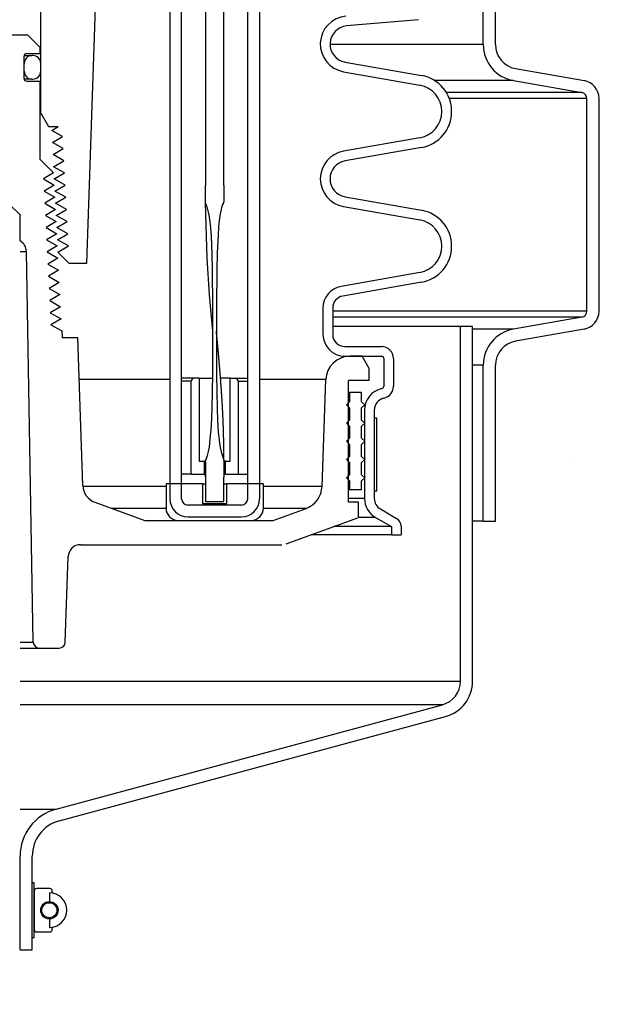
# Model space of a CAD drawing. Extents: x -169 to 6736, y -208 to 3022.
# Tile 122 of 256: x 1684 to 1690, y 395 to 405. Entities that reach past the tile are written whole.
import ezdxf

# ---------------------------------------------------------------- set-up
doc = ezdxf.new("R2010")
doc.units = 0
doc.header["$MEASUREMENT"] = 0
doc.header["$PDSIZE"] = 1
doc.layers.get('DEFPOINTS').update_dxf_attribs({"linetype": 'CONTINUOUS'})
for name, color, linetype in [('DIM', 3, 'CONTINUOUS'), ('PEAGRAVEL-HATCH', 3, 'CONTINUOUS'), ('SPILL-BUCKET', 1, 'CONTINUOUS')]:
    doc.layers.add(name, color=color, linetype=linetype)
doc.styles.add('SIMPLEX', font='simplex')
doc.dimstyles.new('DIM64', dxfattribs={"dimscale": 64, "dimtxt": 0.09375, "dimasz": 0.09375, "dimexe": 0.0625, "dimexo": 0.0625, "dimgap": 0.046875, "dimtad": 1, "dimdec": 4, "dimzin": 3, "dimdsep": 46, "dimlunit": 4, "dimtxsty": 'SIMPLEX', "dimcen": 0, "dimclrd": 256, "dimclre": 256, "dimclrt": 256, "dimadec": 0, "dimazin": 0, "dimtfac": 1, "dimtdec": 4, "dimtmove": 0, "dimatfit": 3, "dimfxl": 1, "dimfrac": 2, "dimtolj": 1, "dimtzin": 0, "dimarcsym": 0})

# ---------------------------------------------------------------- blocks, each defined once
blk = doc.blocks.new('*D17')
at = {"layer": 'DEFPOINTS', "color": 0, "transparency": 16777216}
for p in [(1422.429, 414.289), (2052.154, 410.007), (1422.429, 136.516)]:
    blk.add_point(p, dxfattribs=at)
at = {"layer": 'DIM', "lineweight": -2, "transparency": 16777216}
for p, q in [((1422.429, 410.289), (1422.429, 132.516)), ((2052.154, 406.007), (2052.154, 132.516)), ((2046.154, 136.516), (1428.429, 136.516))]:
    blk.add_line(p, q, dxfattribs=at)
at = {"layer": 'DIM', "transparency": 16777216}
for points in [[(1428.429, 137.516), (1428.429, 135.516), (1422.429, 136.516)], [(2046.154, 137.516), (2046.154, 135.516), (2052.154, 136.516)]]:
    blk.add_solid(points, dxfattribs=at)
at = {"layer": 'DIM', "transparency": 16777216, "insert": (1737.291, 144.087), "char_height": 6, "attachment_point": 5, "style": 'SIMPLEX'}
blk.add_mtext('\\A1;52\'-5 3/4" (F.V. TANK SLAB)', dxfattribs=at)

msp = doc.modelspace()

# ---------------------------------------------------------------- hatches: boundary and pattern name
at = {"layer": 'PEAGRAVEL-HATCH'}
h = msp.add_hatch(dxfattribs=at)
h.set_pattern_fill('AR-SAND', color=256, scale=7.5, style=0)
h.set_pattern_definition([(37.5, (569.323, 30.198), (-0.47245, 14.45118), [0, -11.4, 0, -12.75, 0, -12.1875]), (7.5, (569.323, 30.198), (13.27333, 21.1661), [0, -6.15, 0, -10.275, 0, -3.9375]), (327.5, (560.098, 30.198), (23.35606, 0.04244), [0, -3.75, 0, -13.5, 0, -17.625]), (317.5, (560.098, 30.198), (22.54595, 6.58257), [0, -1.875, 0, -8.85, 0, -10.125])])
h.paths.add_polyline_path([(1678.80732, 397.95192), (1674.24819, 399.33855), (1674.16889, 402.82494), (1673.05885, 403.14188), (1673.05885, 413.95761), (1637.65794, 414.06209), (1637.65794, 409.70659), (1630.64769, 409.70659), (1630.64769, 371.25844), (1678.97797, 371.25844)])
h.paths.add_polyline_path([(1678.94818, 370.30176), (1630.56261, 370.29867), (1630.56261, 352.56309), (1631.45296, 351.91005), (1631.45296, 351.55925), (1633.05376, 351.55925), (1634.10236, 353.65645), (1639.05376, 353.55925), (1640.05376, 351.55925), (1653.05376, 351.55925), (1654.05376, 353.55925), (1659.05376, 353.55925), (1660.05376, 351.55925), (1669.55376, 351.55925), (1670.55376, 353.55925), (1675.55376, 353.55925), (1676.55376, 351.55925), (1678.02984, 351.55924), (1678.72564, 353.2784), (1678.36441, 359.1221), (1679.04889, 359.12203)])
h.paths.add_polyline_path([(1711.86302, 397.98375), (1707.34302, 399.34369), (1707.01902, 402.97021), (1706.02982, 403.2003), (1706.02982, 414.12804), (1689.55426, 414.12804), (1689.55426, 403.25428), (1688.73965, 403.06613), (1688.5332, 402.8201), (1688.5332, 401.21886), (1688.29899, 401.21886), (1688.22155, 399.34587), (1683.85452, 398.00535), (1683.77708, 396.81562), (1683.65216, 396.81562), (1683.65216, 371.30176), (1711.92965, 371.30694)])
h.paths.add_polyline_path([(1711.944, 370.30176), (1683.55012, 370.3049), (1683.55377, 359.1221), (1684.24313, 359.1221), (1683.88189, 353.2784), (1684.57824, 351.91004), (1684.57824, 351.55925), (1686.05376, 351.55925), (1687.05376, 353.55925), (1692.05376, 353.55925), (1693.05376, 351.55925), (1702.55376, 351.55925), (1703.55376, 353.55925), (1708.55376, 353.55925), (1709.55376, 351.55925), (1711.01819, 351.55925), (1711.66739, 352.55925), (1711.944, 352.55918)])
h.paths.add_polyline_path([(1739.83168, 409.73965), (1737.97196, 409.73965), (1737.97196, 414.06672), (1722.59511, 414.06672), (1722.59511, 403.25007), (1721.62025, 403.04246), (1721.52437, 401.25377), (1721.20475, 399.33731), (1716.80992, 398.02774), (1716.6452, 396.76607), (1716.6452, 371.30176), (1736.80864, 371.28118), (1739.0752, 372.31454), (1739.83168, 373.89371)])
h.paths.add_polyline_path([(1738.32237, 362.32058), (1741.12897, 364.82693), (1744.1446, 365.09547), (1744.97124, 366.08769), (1744.9542, 409.70253), (1740.83773, 409.70253), (1740.83773, 374.30176), (1739.50146, 370.32906), (1716.64497, 370.30176), (1716.64079, 352.55925), (1716.91739, 352.55925), (1717.56659, 351.91005), (1717.56659, 351.55925), (1719.05376, 351.55925), (1720.05376, 353.55925), (1725.05376, 353.55925), (1726.05376, 351.55925), (1735.55376, 351.55925), (1736.55376, 353.55925), (1737.51571, 353.55925), (1737.51571, 359.08925)])

# ---------------------------------------------------------------- linework, layer by layer
at = {"layer": 'SPILL-BUCKET', "color": 8, "linetype": 'Continuous'}
for p, q in [((1685.65165, 411.93856), (1685.65104, 403.69419)), ((1685.83902, 403.69419), (1685.83902, 411.93856)), ((1685.65085, 403.63357), (1685.65099, 403.66388)), ((1685.65099, 403.66388), (1685.65104, 403.69419)), ((1685.83839, 403.69419), (1685.83902, 403.69419)), ((1685.83839, 403.69419), (1685.83839, 403.68591)), ((1685.83839, 403.68591), (1685.83841, 403.67762)), ((1685.83841, 403.67762), (1685.83849, 403.66105)), ((1685.83849, 403.66105), (1685.8386, 403.64448)), ((1685.8386, 403.64448), (1685.83874, 403.62791)), ((1685.64957, 403.52748), (1685.64977, 403.53926)), ((1685.64977, 403.53926), (1685.65044, 403.58642)), ((1685.65044, 403.58642), (1685.65085, 403.63357)), ((1685.83874, 403.62791), (1685.83888, 403.61134)), ((1685.83888, 403.61134), (1685.83899, 403.59477)), ((1685.83899, 403.59477), (1685.83913, 403.5782)), ((1685.83913, 403.5782), (1685.8401, 403.55289)), ((1685.8401, 403.55289), (1685.84006, 403.52761)), ((1685.64934, 403.51569), (1685.64957, 403.52748)), ((1685.67152, 403.46091), (1685.64934, 403.51569)), ((1685.66599, 402.94471), (1685.64952, 403.51526)), ((1685.68567, 403.40355), (1685.67152, 403.46091)), ((1685.81002, 403.44474), (1685.80117, 403.40117)), ((1685.81557, 403.46634), (1685.81002, 403.44474)), ((1685.82232, 403.48761), (1685.81557, 403.46634)), ((1685.82646, 403.49797), (1685.82232, 403.48761)), ((1685.8309, 403.50822), (1685.82646, 403.49797)), ((1685.83291, 403.51343), (1685.8309, 403.50822)), ((1685.83496, 403.51862), (1685.83291, 403.51343)), ((1685.83675, 403.52057), (1685.83496, 403.51862)), ((1685.83882, 403.52233), (1685.83675, 403.52057)), ((1685.83982, 403.52482), (1685.83882, 403.52233)), ((1685.84006, 403.52761), (1685.83982, 403.52482)), ((1685.69508, 403.34523), (1685.68567, 403.40355)), ((1685.7049, 403.25757), (1685.69508, 403.34523)), ((1685.79456, 403.3572), (1685.78527, 403.26867)), ((1685.80117, 403.40117), (1685.79456, 403.3572)), ((1685.71124, 403.16949), (1685.7049, 403.25757)), ((1685.78527, 403.26867), (1685.77919, 403.17983)), ((1685.71879, 402.9929), (1685.71124, 403.16949)), ((1685.77919, 403.17983), (1685.77112, 403.00196)), ((1685.69271, 402.56996), (1685.66599, 402.94471)), ((1685.72247, 402.81612), (1685.71879, 402.9929)), ((1685.77112, 403.00196), (1685.76635, 402.82395)), ((1685.72653, 402.46255), (1685.72247, 402.81612)), ((1685.76635, 402.82395), (1685.76248, 402.46783)), ((1685.72724, 402.19522), (1685.69271, 402.56996)), ((1685.72702, 402.10896), (1685.72653, 402.46255)), ((1685.76248, 402.46783), (1685.762, 402.11165)), ((1685.7273, 402.19453), (1685.72724, 402.19522)), ((1685.76222, 402.19684), (1685.76222, 402.19687)), ((1685.76222, 402.19676), (1685.76222, 402.19684)), ((1685.76223, 402.19662), (1685.76222, 402.19676)), ((1685.76224, 402.19644), (1685.76223, 402.19662)), ((1685.76225, 402.19618), (1685.76224, 402.19644)), ((1685.76226, 402.19596), (1685.76225, 402.19618)), ((1685.76227, 402.1957), (1685.76226, 402.19596)), ((1685.76228, 402.19541), (1685.76227, 402.1957)), ((1685.7623, 402.19509), (1685.76228, 402.19541)), ((1685.76232, 402.19474), (1685.7623, 402.19509)), ((1685.76234, 402.19433), (1685.76232, 402.19474)), ((1685.76236, 402.19396), (1685.76234, 402.19433)), ((1685.76238, 402.19351), (1685.76236, 402.19396)), ((1685.76241, 402.19303), (1685.76238, 402.19351)), ((1685.76245, 402.19247), (1685.76241, 402.19303)), ((1685.76246, 402.19219), (1685.76245, 402.19247)), ((1685.76248, 402.19189), (1685.76246, 402.19219)), ((1685.7625, 402.19159), (1685.76248, 402.19189)), ((1685.7626, 402.19074), (1685.7625, 402.19164)), ((1685.76261, 402.1904), (1685.7625, 402.1916)), ((1685.76252, 402.19129), (1685.7625, 402.19159)), ((1685.76254, 402.19098), (1685.76252, 402.19129)), ((1685.76256, 402.19069), (1685.76254, 402.19098)), ((1685.76258, 402.19039), (1685.76256, 402.19069)), ((1685.76259, 402.19014), (1685.76258, 402.19039)), ((1685.7626, 402.18997), (1685.76259, 402.19014)), ((1685.76271, 402.18979), (1685.7626, 402.19074)), ((1685.76261, 402.18989), (1685.7626, 402.18997)), ((1685.76271, 402.18943), (1685.76261, 402.1904)), ((1685.76282, 402.18884), (1685.76271, 402.18979)), ((1685.7628, 402.18847), (1685.76271, 402.18943)), ((1685.76287, 402.18777), (1685.7628, 402.18847)), ((1685.76295, 402.18763), (1685.76282, 402.18884)), ((1685.76294, 402.18707), (1685.76287, 402.18777)), ((1685.76299, 402.18649), (1685.76294, 402.18707)), ((1685.76308, 402.18642), (1685.76295, 402.18763)), ((1685.76305, 402.18591), (1685.76299, 402.18649)), ((1685.76311, 402.18535), (1685.76305, 402.18591)), ((1685.76323, 402.18496), (1685.76308, 402.18642)), ((1685.76317, 402.18479), (1685.76311, 402.18535)), ((1685.76321, 402.18441), (1685.76317, 402.18479)), ((1685.76324, 402.18405), (1685.76321, 402.18441)), ((1685.76338, 402.18349), (1685.76323, 402.18496)), ((1685.76326, 402.18391), (1685.76324, 402.18405)), ((1685.76327, 402.18379), (1685.76326, 402.18391)), ((1685.76327, 402.18375), (1685.76327, 402.18379)), ((1685.76328, 402.18372), (1685.76327, 402.18375)), ((1685.76329, 402.18368), (1685.76328, 402.18372)), ((1685.76356, 402.18173), (1685.76338, 402.18349)), ((1685.76373, 402.17997), (1685.76356, 402.18173)), ((1685.76394, 402.17794), (1685.76373, 402.17997)), ((1685.76413, 402.17591), (1685.76394, 402.17794)), ((1685.76436, 402.17363), (1685.76413, 402.17591)), ((1685.76458, 402.17136), (1685.76436, 402.17363)), ((1685.7648, 402.16906), (1685.76458, 402.17136)), ((1685.76502, 402.16676), (1685.7648, 402.16906)), ((1685.76556, 402.16114), (1685.76502, 402.16676)), ((1685.76611, 402.15552), (1685.76556, 402.16114)), ((1685.76661, 402.15024), (1685.76611, 402.15552)), ((1685.76712, 402.14495), (1685.76661, 402.15024)), ((1685.76755, 402.14042), (1685.76712, 402.14495)), ((1685.76798, 402.1359), (1685.76755, 402.14042)), ((1685.76839, 402.13165), (1685.76798, 402.1359)), ((1685.7688, 402.12741), (1685.76839, 402.13165)), ((1685.76918, 402.12343), (1685.7688, 402.12741)), ((1685.76955, 402.11945), (1685.76918, 402.12343)), ((1685.72583, 401.75534), (1685.72702, 402.10896)), ((1685.762, 402.11165), (1685.7636, 401.75549)), ((1685.76991, 402.11575), (1685.76955, 402.11945)), ((1685.77026, 402.11205), (1685.76991, 402.11575)), ((1685.77058, 402.10862), (1685.77026, 402.11205)), ((1685.77091, 402.10518), (1685.77058, 402.10862)), ((1685.77108, 402.10341), (1685.77091, 402.10518)), ((1685.77124, 402.10164), (1685.77108, 402.10341)), ((1685.7714, 402.09995), (1685.77124, 402.10164)), ((1685.77156, 402.09826), (1685.7714, 402.09995)), ((1685.77171, 402.09672), (1685.77156, 402.09826)), ((1685.77185, 402.09519), (1685.77171, 402.09672)), ((1685.77198, 402.09385), (1685.77185, 402.09519)), ((1685.7721, 402.09252), (1685.77198, 402.09385)), ((1685.77221, 402.09138), (1685.7721, 402.09252)), ((1685.77232, 402.09023), (1685.77221, 402.09138)), ((1685.77241, 402.08931), (1685.77232, 402.09023)), ((1685.7725, 402.08838), (1685.77241, 402.08931)), ((1685.77256, 402.08766), (1685.7725, 402.08838)), ((1685.77263, 402.08695), (1685.77256, 402.08766)), ((1685.77268, 402.08645), (1685.77263, 402.08695)), ((1685.77272, 402.08595), (1685.77268, 402.08645)), ((1685.77278, 402.08539), (1685.77272, 402.08595)), ((1685.77283, 402.08483), (1685.77278, 402.08539)), ((1685.77291, 402.08395), (1685.77283, 402.08483)), ((1685.77299, 402.08307), (1685.77291, 402.08395)), ((1685.77311, 402.08188), (1685.77299, 402.08307)), ((1685.77322, 402.08069), (1685.77311, 402.08188)), ((1685.77335, 402.07928), (1685.77322, 402.08069)), ((1685.77348, 402.07788), (1685.77335, 402.07928)), ((1685.77361, 402.07649), (1685.77348, 402.07788)), ((1685.77374, 402.0751), (1685.77361, 402.07649)), ((1685.77387, 402.07373), (1685.77374, 402.0751)), ((1685.774, 402.07237), (1685.77387, 402.07373)), ((1685.77439, 402.06817), (1685.774, 402.07237)), ((1685.77478, 402.06398), (1685.77439, 402.06817)), ((1685.77515, 402.06002), (1685.77478, 402.06398)), ((1685.77552, 402.05606), (1685.77515, 402.06002)), ((1685.77579, 402.05309), (1685.77552, 402.05606)), ((1685.77607, 402.05013), (1685.77579, 402.05309)), ((1685.77637, 402.04695), (1685.77607, 402.05013)), ((1685.77666, 402.04377), (1685.77637, 402.04695)), ((1685.77698, 402.04038), (1685.77666, 402.04377)), ((1685.77729, 402.03698), (1685.77698, 402.04038)), ((1685.77762, 402.03337), (1685.77729, 402.03698)), ((1685.77796, 402.02975), (1685.77762, 402.03337)), ((1685.77831, 402.02591), (1685.77796, 402.02975)), ((1685.77866, 402.02207), (1685.77831, 402.02591)), ((1685.77911, 402.01718), (1685.77866, 402.02207)), ((1685.77956, 402.01229), (1685.77911, 402.01718)), ((1685.78003, 402.00708), (1685.77956, 402.01229)), ((1685.78051, 402.00187), (1685.78003, 402.00708)), ((1685.78101, 401.99634), (1685.78051, 402.00187)), ((1685.78151, 401.99082), (1685.78101, 401.99634)), ((1685.78204, 401.98497), (1685.78151, 401.99082)), ((1685.78257, 401.97913), (1685.78204, 401.98497)), ((1685.78313, 401.97297), (1685.78257, 401.97913)), ((1685.78368, 401.96681), (1685.78313, 401.97297)), ((1685.7842, 401.96093), (1685.78368, 401.96681)), ((1685.78472, 401.95505), (1685.7842, 401.96093)), ((1685.78526, 401.94903), (1685.78472, 401.95505)), ((1685.78579, 401.94301), (1685.78526, 401.94903)), ((1685.78631, 401.93716), (1685.78579, 401.94301)), ((1685.78683, 401.93132), (1685.78631, 401.93716)), ((1685.78732, 401.92567), (1685.78683, 401.93132)), ((1685.78782, 401.92003), (1685.78732, 401.92567)), ((1685.78829, 401.91459), (1685.78782, 401.92003)), ((1685.78876, 401.90914), (1685.78829, 401.91459)), ((1685.78922, 401.90391), (1685.78876, 401.90914)), ((1685.78967, 401.89866), (1685.78922, 401.90391)), ((1685.79011, 401.89362), (1685.78967, 401.89866)), ((1685.79054, 401.88858), (1685.79011, 401.89362)), ((1685.79112, 401.88186), (1685.79054, 401.88858)), ((1685.79169, 401.87514), (1685.79112, 401.88186)), ((1685.79223, 401.86881), (1685.79169, 401.87514)), ((1685.79276, 401.86249), (1685.79223, 401.86881)), ((1685.79326, 401.85655), (1685.79276, 401.86249)), ((1685.79376, 401.85062), (1685.79326, 401.85655)), ((1685.79423, 401.84508), (1685.79376, 401.85062)), ((1685.79469, 401.83954), (1685.79423, 401.84508)), ((1685.79512, 401.83439), (1685.79469, 401.83954)), ((1685.79554, 401.82925), (1685.79512, 401.83439)), ((1685.79582, 401.82588), (1685.79554, 401.82925)), ((1685.7961, 401.82251), (1685.79582, 401.82588)), ((1685.79637, 401.8192), (1685.7961, 401.82251)), ((1685.79664, 401.81589), (1685.79637, 401.8192)), ((1685.71869, 401.40187), (1685.72583, 401.75534)), ((1685.7636, 401.75549), (1685.7708, 401.39942)), ((1685.79693, 401.81239), (1685.79664, 401.81589)), ((1685.79721, 401.80889), (1685.79693, 401.81239)), ((1685.79751, 401.8052), (1685.79721, 401.80889)), ((1685.79781, 401.80152), (1685.79751, 401.8052)), ((1685.79821, 401.79655), (1685.79781, 401.80152)), ((1685.79861, 401.79159), (1685.79821, 401.79655)), ((1685.79904, 401.78632), (1685.79861, 401.79159)), ((1685.79946, 401.78105), (1685.79904, 401.78632)), ((1685.7999, 401.77548), (1685.79946, 401.78105)), ((1685.80034, 401.76991), (1685.7999, 401.77548)), ((1685.80081, 401.76402), (1685.80034, 401.76991)), ((1685.80127, 401.75815), (1685.80081, 401.76402)), ((1685.80173, 401.75237), (1685.80127, 401.75815)), ((1685.80218, 401.7466), (1685.80173, 401.75237)), ((1685.80265, 401.74055), (1685.80218, 401.7466)), ((1685.80312, 401.73451), (1685.80265, 401.74055)), ((1685.80361, 401.72821), (1685.80312, 401.73451)), ((1685.80409, 401.72189), (1685.80361, 401.72821)), ((1685.80459, 401.71532), (1685.80409, 401.72189)), ((1685.80509, 401.70875), (1685.80459, 401.71532)), ((1685.80562, 401.7019), (1685.80509, 401.70875)), ((1685.80613, 401.69506), (1685.80562, 401.7019)), ((1685.80667, 401.68797), (1685.80613, 401.69506)), ((1685.8072, 401.68088), (1685.80667, 401.68797)), ((1685.80776, 401.67332), (1685.8072, 401.68088)), ((1685.80832, 401.66577), (1685.80776, 401.67332)), ((1685.80885, 401.65859), (1685.80832, 401.66577)), ((1685.80938, 401.6514), (1685.80885, 401.65859)), ((1685.80988, 401.64458), (1685.80938, 401.6514)), ((1685.81038, 401.63777), (1685.80988, 401.64458)), ((1685.81084, 401.63131), (1685.81038, 401.63777)), ((1685.81131, 401.62487), (1685.81084, 401.63131)), ((1685.81175, 401.61879), (1685.81131, 401.62487)), ((1685.81218, 401.61271), (1685.81175, 401.61879)), ((1685.81259, 401.60699), (1685.81218, 401.61271)), ((1685.813, 401.60128), (1685.81259, 401.60699)), ((1685.81338, 401.59594), (1685.813, 401.60128)), ((1685.81375, 401.59059), (1685.81338, 401.59594)), ((1685.81397, 401.58748), (1685.81375, 401.59059)), ((1685.81419, 401.58437), (1685.81397, 401.58748)), ((1685.8144, 401.5814), (1685.81419, 401.58437)), ((1685.81461, 401.57844), (1685.8144, 401.5814)), ((1685.8148, 401.57561), (1685.81461, 401.57844)), ((1685.815, 401.57278), (1685.8148, 401.57561)), ((1685.81518, 401.57009), (1685.815, 401.57278)), ((1685.81537, 401.5674), (1685.81518, 401.57009)), ((1685.81554, 401.56494), (1685.81537, 401.5674)), ((1685.81571, 401.56249), (1685.81554, 401.56494)), ((1685.81585, 401.56043), (1685.81571, 401.56249)), ((1685.81599, 401.55838), (1685.81585, 401.56043)), ((1685.81611, 401.55655), (1685.81599, 401.55838)), ((1685.81624, 401.55473), (1685.81611, 401.55655)), ((1685.81635, 401.55314), (1685.81624, 401.55473)), ((1685.81646, 401.55155), (1685.81635, 401.55314)), ((1685.81652, 401.55053), (1685.81646, 401.55155)), ((1685.81659, 401.54951), (1685.81652, 401.55053)), ((1685.81663, 401.54891), (1685.81659, 401.54951)), ((1685.81667, 401.5483), (1685.81663, 401.54891)), ((1685.81671, 401.54779), (1685.81667, 401.5483)), ((1685.81674, 401.54727), (1685.81671, 401.54779)), ((1685.81679, 401.54654), (1685.81674, 401.54727)), ((1685.81684, 401.54581), (1685.81679, 401.54654)), ((1685.81691, 401.54486), (1685.81684, 401.54581)), ((1685.81697, 401.54391), (1685.81691, 401.54486)), ((1685.81707, 401.54238), (1685.81697, 401.54391)), ((1685.81718, 401.54085), (1685.81707, 401.54238)), ((1685.8173, 401.53897), (1685.81718, 401.54085)), ((1685.81743, 401.53709), (1685.8173, 401.53897)), ((1685.81758, 401.53485), (1685.81743, 401.53709)), ((1685.81772, 401.53262), (1685.81758, 401.53485)), ((1685.8179, 401.53003), (1685.81772, 401.53262)), ((1685.81807, 401.52744), (1685.8179, 401.53003)), ((1685.81826, 401.5245), (1685.81807, 401.52744)), ((1685.81846, 401.52156), (1685.81826, 401.5245)), ((1685.81867, 401.51826), (1685.81846, 401.52156)), ((1685.81889, 401.51496), (1685.81867, 401.51826)), ((1685.81913, 401.51131), (1685.81889, 401.51496)), ((1685.81936, 401.50766), (1685.81913, 401.51131)), ((1685.81961, 401.50374), (1685.81936, 401.50766)), ((1685.81987, 401.49982), (1685.81961, 401.50374)), ((1685.82013, 401.49556), (1685.81987, 401.49982)), ((1685.82041, 401.4913), (1685.82013, 401.49556)), ((1685.82069, 401.48675), (1685.82041, 401.4913)), ((1685.82097, 401.48221), (1685.82069, 401.48675)), ((1685.82125, 401.4777), (1685.82097, 401.48221)), ((1685.82153, 401.47319), (1685.82125, 401.4777)), ((1685.82199, 401.46575), (1685.82153, 401.47319)), ((1685.82244, 401.45831), (1685.82199, 401.46575)), ((1685.82286, 401.45115), (1685.82244, 401.45831)), ((1685.82328, 401.44398), (1685.82286, 401.45115)), ((1685.82369, 401.43708), (1685.82328, 401.44398)), ((1685.82408, 401.43018), (1685.82369, 401.43708)), ((1685.82453, 401.42238), (1685.82408, 401.43018)), ((1685.82496, 401.41457), (1685.82453, 401.42238)), ((1685.82537, 401.40714), (1685.82496, 401.41457)), ((1685.71105, 401.22523), (1685.71869, 401.40187)), ((1685.7708, 401.39942), (1685.77491, 401.28075)), ((1685.82577, 401.39971), (1685.82537, 401.40714)), ((1685.82615, 401.39266), (1685.82577, 401.39971)), ((1685.82652, 401.38561), (1685.82615, 401.39266)), ((1685.82687, 401.37893), (1685.82652, 401.38561)), ((1685.82721, 401.37225), (1685.82687, 401.37893)), ((1685.82753, 401.36595), (1685.82721, 401.37225)), ((1685.82784, 401.35965), (1685.82753, 401.36595)), ((1685.82807, 401.3549), (1685.82784, 401.35965)), ((1685.82831, 401.35015), (1685.82807, 401.3549)), ((1685.82853, 401.34561), (1685.82831, 401.35015)), ((1685.82874, 401.34107), (1685.82853, 401.34561)), ((1685.82896, 401.33645), (1685.82874, 401.34107)), ((1685.82918, 401.33183), (1685.82896, 401.33645)), ((1685.82939, 401.32708), (1685.82918, 401.33183)), ((1685.82961, 401.32233), (1685.82939, 401.32708)), ((1685.82983, 401.31745), (1685.82961, 401.32233)), ((1685.83005, 401.31257), (1685.82983, 401.31745)), ((1685.83026, 401.30756), (1685.83005, 401.31257)), ((1685.69642, 401.04917), (1685.71105, 401.22523)), ((1685.77491, 401.28075), (1685.782, 401.16227)), ((1685.83048, 401.30255), (1685.83026, 401.30756)), ((1685.8307, 401.2974), (1685.83048, 401.30255)), ((1685.83092, 401.29226), (1685.8307, 401.2974)), ((1685.83114, 401.28699), (1685.83092, 401.29226)), ((1685.83135, 401.28171), (1685.83114, 401.28699)), ((1685.83157, 401.27631), (1685.83135, 401.28171)), ((1685.83178, 401.2709), (1685.83157, 401.27631)), ((1685.83199, 401.26536), (1685.83178, 401.2709)), ((1685.83221, 401.25983), (1685.83199, 401.26536)), ((1685.83242, 401.25424), (1685.83221, 401.25983)), ((1685.83262, 401.24865), (1685.83242, 401.25424)), ((1685.83281, 401.24336), (1685.83262, 401.24865)), ((1685.833, 401.23806), (1685.83281, 401.24336)), ((1685.83318, 401.23311), (1685.833, 401.23806)), ((1685.83334, 401.22816), (1685.83318, 401.23311)), ((1685.8335, 401.22356), (1685.83334, 401.22816)), ((1685.83366, 401.21895), (1685.8335, 401.22356)), ((1685.8338, 401.21468), (1685.83366, 401.21895)), ((1685.83394, 401.21042), (1685.8338, 401.21468)), ((1685.83406, 401.20649), (1685.83394, 401.21042)), ((1685.782, 401.16227), (1685.79481, 401.04435)), ((1685.83418, 401.20257), (1685.83406, 401.20649)), ((1685.83426, 401.20005), (1685.83418, 401.20257)), ((1685.83434, 401.19752), (1685.83426, 401.20005)), ((1685.83442, 401.19484), (1685.83434, 401.19752)), ((1685.8345, 401.19216), (1685.83442, 401.19484)), ((1685.83459, 401.18932), (1685.8345, 401.19216)), ((1685.83468, 401.18647), (1685.83459, 401.18932)), ((1685.83472, 401.18506), (1685.83468, 401.18647)), ((1685.83476, 401.18365), (1685.83472, 401.18506)), ((1685.8348, 401.1823), (1685.83476, 401.18365)), ((1685.83484, 401.18094), (1685.8348, 401.1823)), ((1685.83487, 401.17972), (1685.83484, 401.18094)), ((1685.83491, 401.1785), (1685.83487, 401.17972)), ((1685.83494, 401.17741), (1685.83491, 401.1785)), ((1685.83497, 401.17631), (1685.83494, 401.17741)), ((1685.835, 401.17542), (1685.83497, 401.17631)), ((1685.83502, 401.17453), (1685.835, 401.17542)), ((1685.83504, 401.17393), (1685.83502, 401.17453)), ((1685.83506, 401.17333), (1685.83504, 401.17393)), ((1685.83507, 401.17283), (1685.83506, 401.17333)), ((1685.83508, 401.17234), (1685.83507, 401.17283)), ((1685.8351, 401.17175), (1685.83508, 401.17234)), ((1685.83512, 401.17116), (1685.8351, 401.17175)), ((1685.83516, 401.16969), (1685.83512, 401.17116)), ((1685.8352, 401.16821), (1685.83516, 401.16969)), ((1685.83525, 401.16636), (1685.8352, 401.16821)), ((1685.8353, 401.1645), (1685.83525, 401.16636)), ((1685.83537, 401.16225), (1685.8353, 401.1645)), ((1685.83543, 401.16001), (1685.83537, 401.16225)), ((1685.8355, 401.15739), (1685.83543, 401.16001)), ((1685.83557, 401.15476), (1685.8355, 401.15739)), ((1685.83563, 401.15223), (1685.83557, 401.15476)), ((1685.8357, 401.1497), (1685.83563, 401.15223)), ((1685.83577, 401.1469), (1685.8357, 401.1497)), ((1685.83585, 401.1441), (1685.83577, 401.1469)), ((1685.83592, 401.14118), (1685.83585, 401.1441)), ((1685.83599, 401.13826), (1685.83592, 401.14118)), ((1685.83607, 401.13525), (1685.83599, 401.13826)), ((1685.83614, 401.13225), (1685.83607, 401.13525)), ((1685.83622, 401.12917), (1685.83614, 401.13225)), ((1685.83629, 401.12609), (1685.83622, 401.12917)), ((1685.83637, 401.12293), (1685.83629, 401.12609)), ((1685.83644, 401.11978), (1685.83637, 401.12293)), ((1685.83661, 401.11253), (1685.83644, 401.11978)), ((1685.83678, 401.10529), (1685.83661, 401.11253)), ((1685.6905, 401.00534), (1685.69642, 401.04917)), ((1685.79481, 401.04435), (1685.80187, 401.00035)), ((1685.83695, 401.09766), (1685.83678, 401.10529)), ((1685.83711, 401.09003), (1685.83695, 401.09766)), ((1685.83728, 401.08202), (1685.83711, 401.09003)), ((1685.83744, 401.07401), (1685.83728, 401.08202)), ((1685.83755, 401.06871), (1685.83744, 401.07401)), ((1685.83765, 401.06342), (1685.83755, 401.06871)), ((1685.83775, 401.05796), (1685.83765, 401.06342)), ((1685.83785, 401.05251), (1685.83775, 401.05796)), ((1685.83796, 401.0469), (1685.83785, 401.05251)), ((1685.83806, 401.04129), (1685.83796, 401.0469)), ((1685.83816, 401.03553), (1685.83806, 401.04129)), ((1685.83825, 401.02977), (1685.83816, 401.03553)), ((1685.83835, 401.02385), (1685.83825, 401.02977)), ((1685.83845, 401.01793), (1685.83835, 401.02385)), ((1685.83854, 401.01203), (1685.83845, 401.01793)), ((1685.83863, 401.00612), (1685.83854, 401.01203)), ((1685.65623, 400.87729), (1685.67233, 400.91851)), ((1685.67233, 400.91851), (1685.6826, 400.96175)), ((1685.6826, 400.96175), (1685.6905, 401.00534)), ((1685.80187, 401.00035), (1685.81109, 400.95678)), ((1685.81109, 400.95678), (1685.81673, 400.93525)), ((1685.81673, 400.93525), (1685.8233, 400.91397)), ((1685.8233, 400.91397), (1685.82706, 400.90345)), ((1685.83873, 400.99933), (1685.83863, 401.00612)), ((1685.83883, 400.99255), (1685.83873, 400.99933)), ((1685.83891, 400.9861), (1685.83883, 400.99255)), ((1685.839, 400.97965), (1685.83891, 400.9861)), ((1685.83907, 400.97352), (1685.839, 400.97965)), ((1685.83915, 400.96741), (1685.83907, 400.97352)), ((1685.83921, 400.96162), (1685.83915, 400.96741)), ((1685.83928, 400.95583), (1685.83921, 400.96162)), ((1685.83939, 400.94491), (1685.83933, 400.95037)), ((1685.83944, 400.93949), (1685.83939, 400.94491)), ((1685.83949, 400.93406), (1685.83944, 400.93949)), ((1685.83953, 400.92901), (1685.83949, 400.93406)), ((1685.83957, 400.92396), (1685.83953, 400.92901)), ((1685.83961, 400.91928), (1685.83957, 400.92396)), ((1685.83964, 400.9146), (1685.83961, 400.91928)), ((1685.83967, 400.9103), (1685.83964, 400.9146)), ((1685.8397, 400.90599), (1685.83967, 400.9103)), ((1685.64954, 400.85486), (1685.64954, 400.85444)), ((1685.64954, 400.85444), (1685.64954, 400.85401)), ((1685.64954, 400.85401), (1685.64954, 400.85255)), ((1685.64954, 400.85255), (1685.64954, 400.85108)), ((1685.64954, 400.85108), (1685.64954, 400.8494)), ((1685.64954, 400.8494), (1685.64954, 400.84772)), ((1685.64954, 400.84772), (1685.64954, 400.84582)), ((1685.64954, 400.84582), (1685.64954, 400.84393)), ((1685.64954, 400.84393), (1685.64954, 400.84181)), ((1685.64954, 400.84181), (1685.64954, 400.83969)), ((1685.64954, 400.83969), (1685.64955, 400.83696)), ((1685.64955, 400.85635), (1685.6516, 400.86722)), ((1685.64964, 400.84492), (1685.64955, 400.85635)), ((1685.64955, 400.83696), (1685.64955, 400.83423)), ((1685.64955, 400.83423), (1685.64955, 400.83115)), ((1685.64955, 400.83115), (1685.64956, 400.82808)), ((1685.64956, 400.82808), (1685.64957, 400.82466)), ((1685.64957, 400.82466), (1685.64958, 400.82124)), ((1685.64958, 400.82124), (1685.64959, 400.81748)), ((1685.64959, 400.81748), (1685.6496, 400.81372)), ((1685.6496, 400.81372), (1685.64962, 400.80961)), ((1685.64962, 400.80961), (1685.64964, 400.8055)), ((1685.64989, 400.83348), (1685.64964, 400.84492)), ((1685.64964, 400.8055), (1685.64966, 400.80104)), ((1685.6503, 400.81061), (1685.64989, 400.83348)), ((1685.65057, 400.78774), (1685.6503, 400.81061)), ((1685.6516, 400.86722), (1685.65623, 400.87729)), ((1685.82706, 400.90345), (1685.83135, 400.89314)), ((1685.83135, 400.89314), (1685.83662, 400.88304)), ((1685.83662, 400.88304), (1685.83977, 400.87256)), ((1685.83973, 400.82857), (1685.83876, 400.78443)), ((1685.83972, 400.90206), (1685.8397, 400.90599)), ((1685.83975, 400.89813), (1685.83972, 400.90206)), ((1685.83977, 400.87256), (1685.83973, 400.82857)), ((1685.83977, 400.89457), (1685.83975, 400.89813)), ((1685.83979, 400.89101), (1685.83977, 400.89457)), ((1685.8398, 400.88798), (1685.83979, 400.89101)), ((1685.83981, 400.88496), (1685.8398, 400.88798)), ((1685.83982, 400.88226), (1685.83981, 400.88496)), ((1685.83983, 400.87956), (1685.83982, 400.88226)), ((1685.83983, 400.87718), (1685.83983, 400.87956)), ((1685.83984, 400.8748), (1685.83983, 400.87718)), ((1685.83983, 400.87068), (1685.83984, 400.87274)), ((1685.83983, 400.86998), (1685.83983, 400.87068)), ((1685.83984, 400.87274), (1685.83984, 400.8748)), ((1685.64966, 400.80104), (1685.64968, 400.79659)), ((1685.64968, 400.79659), (1685.64971, 400.79179)), ((1685.64971, 400.79179), (1685.64974, 400.78699)), ((1685.64974, 400.78699), (1685.64978, 400.78185)), ((1685.64978, 400.78185), (1685.64982, 400.7767)), ((1685.64982, 400.7767), (1685.64986, 400.77095)), ((1685.64986, 400.77095), (1685.64991, 400.76519)), ((1685.64991, 400.76519), (1685.64997, 400.75905)), ((1685.64997, 400.75905), (1685.65003, 400.75291)), ((1685.65003, 400.75291), (1685.6501, 400.7464)), ((1685.6501, 400.7464), (1685.65018, 400.73988)), ((1685.65018, 400.73988), (1685.65027, 400.73299)), ((1685.65036, 400.72609), (1685.65046, 400.71882)), ((1685.65046, 400.71882), (1685.65057, 400.71154)), ((1685.65094, 400.74199), (1685.65057, 400.78774)), ((1685.65057, 400.71154), (1685.65069, 400.70389)), ((1685.65069, 400.70389), (1685.65082, 400.69624)), ((1685.65106, 400.69624), (1685.65094, 400.74199)), ((1685.8385, 400.74033), (1685.83841, 400.69624)), ((1685.83876, 400.78443), (1685.8385, 400.74033)), ((1685.65106, 400.69624), (1685.65104, 400.69624)), ((1685.65104, 400.69624), (1685.65104, 400.44641)), ((1685.83841, 400.44641), (1685.83841, 400.69624)), ((1685.65104, 400.44641), (1685.83841, 400.44641))]:
    msp.add_line(p, q, dxfattribs=at)
at = {"layer": 'SPILL-BUCKET', "color": 1, "linetype": 'Continuous'}
for p, q in [((1685.28504, 411.78152), (1685.28504, 400.47425)), ((1685.40496, 400.47425), (1685.40496, 411.78152)), ((1686.08449, 400.47425), (1686.08449, 411.78152)), ((1686.20441, 411.78152), (1686.20441, 400.47425)), ((1688.50221, 405.1401), (1688.50221, 406.34393)), ((1688.62713, 405.1401), (1688.62713, 406.34393)), ((1684.43015, 402.89352), (1684.54371, 406.14566)), ((1683.95844, 404.43403), (1683.95844, 405.64164)), ((1687.83598, 405.39579), (1687.09996, 405.33139)), ((1683.82703, 405.23542), (1678.96836, 405.23542)), ((1683.95195, 405.1105), (1683.82703, 405.23542)), ((1683.95195, 405.04805), (1683.95195, 405.1105)), ((1683.78756, 404.79222), (1683.78756, 405.02056)), ((1683.78821, 405.02631), (1683.83271, 405.02631)), ((1683.81504, 405.04805), (1683.95195, 405.04805)), ((1683.83271, 405.02631), (1683.85954, 405.02631)), ((1683.85954, 405.02631), (1683.86851, 405.02631)), ((1683.8785, 405.02631), (1683.86851, 405.02631)), ((1687.08375, 404.96021), (1687.86839, 404.82185)), ((1683.78831, 404.94636), (1683.78756, 404.94636)), ((1683.78757, 404.86642), (1683.78831, 404.86642)), ((1683.78856, 404.94636), (1683.78831, 404.94636)), ((1683.78831, 404.86642), (1683.78856, 404.86642)), ((1683.78856, 404.86642), (1683.78856, 404.94636)), ((1683.95844, 404.86642), (1683.95844, 404.94636)), ((1687.0664, 404.86179), (1687.85104, 404.72344)), ((1688.83357, 404.89407), (1689.53719, 404.77)), ((1683.83268, 404.78647), (1683.78814, 404.78647)), ((1683.81504, 404.76474), (1683.95195, 404.76474)), ((1683.85954, 404.78647), (1683.83268, 404.78647)), ((1683.86851, 404.78647), (1683.85954, 404.78647)), ((1683.86851, 404.78647), (1683.8785, 404.78647)), ((1683.95195, 403.95946), (1683.95195, 404.76474)), ((1688.81189, 404.77105), (1689.5155, 404.64698)), ((1689.56711, 402.40163), (1689.56711, 404.58547)), ((1689.69203, 402.40163), (1689.69203, 404.58547)), ((1683.95196, 404.43403), (1683.95682, 404.43403)), ((1683.95682, 404.43403), (1683.95844, 404.43403)), ((1683.95844, 404.43403), (1684.03652, 404.29881)), ((1684.03652, 404.29881), (1684.13759, 404.29881)), ((1684.07121, 404.25927), (1684.13759, 404.29881)), ((1684.18292, 404.19682), (1684.07121, 404.25927)), ((1684.07783, 404.13436), (1684.18292, 404.19682)), ((1687.85104, 404.18217), (1687.0664, 404.04381)), ((1684.1898, 404.0719), (1684.07783, 404.13436)), ((1684.08444, 404.00944), (1684.1898, 404.0719)), ((1687.86839, 404.08375), (1687.08375, 403.9454)), ((1684.08934, 403.82207), (1683.95195, 403.95946)), ((1684.19668, 403.94699), (1684.08444, 404.00944)), ((1684.09106, 403.88453), (1684.19668, 403.94699)), ((1684.20357, 403.82207), (1684.09106, 403.88453)), ((1684.08934, 403.82207), (1683.98773, 403.75961)), ((1683.98773, 403.75961), (1684.09589, 403.69716)), ((1684.09767, 403.75961), (1684.20357, 403.82207)), ((1684.21045, 403.69716), (1684.09767, 403.75961)), ((1684.09589, 403.69716), (1683.99402, 403.6347)), ((1684.10429, 403.6347), (1684.21045, 403.69716)), ((1683.99402, 403.6347), (1684.10243, 403.57224)), ((1684.10243, 403.57224), (1684.00031, 403.50979)), ((1684.21733, 403.57224), (1684.10429, 403.6347)), ((1684.1109, 403.50979), (1684.21733, 403.57224)), ((1687.08375, 403.57635), (1687.86839, 403.438)), ((1683.6285, 403.50924), (1683.74924, 403.38851)), ((1684.00031, 403.50979), (1684.10898, 403.44733)), ((1684.10898, 403.44733), (1684.0066, 403.38487)), ((1684.22422, 403.44733), (1684.1109, 403.50979)), ((1684.11752, 403.38487), (1684.22422, 403.44733)), ((1687.0664, 403.47794), (1687.85104, 403.33958)), ((1683.74609, 403.12357), (1683.74609, 403.38851)), ((1684.0066, 403.38487), (1684.11552, 403.32241)), ((1684.2311, 403.32241), (1684.11752, 403.38487)), ((1684.11552, 403.32241), (1684.0129, 403.25996)), ((1684.0129, 403.25996), (1684.12207, 403.1975)), ((1684.12413, 403.25996), (1684.2311, 403.32241)), ((1684.23798, 403.1975), (1684.12413, 403.25996)), ((1684.12207, 403.1975), (1684.01919, 403.13504)), ((1684.01919, 403.13504), (1684.12862, 403.07258)), ((1684.13075, 403.13504), (1684.23798, 403.1975)), ((1684.24487, 403.07258), (1684.13075, 403.13504)), ((1684.12862, 403.07258), (1684.02548, 403.01013)), ((1684.13388, 403.0081), (1684.24487, 403.07258)), ((1683.8815, 399.00291), (1683.81145, 403.01594)), ((1684.02548, 403.01013), (1684.13516, 402.94767)), ((1684.13516, 402.94767), (1684.03177, 402.88521)), ((1684.13388, 403.0081), (1684.17701, 402.96496)), ((1684.17701, 402.96496), (1684.24846, 402.89352)), ((1684.03177, 402.88521), (1684.14171, 402.82275)), ((1684.24846, 402.89352), (1684.43015, 402.89352)), ((1684.14171, 402.82275), (1684.03806, 402.7603)), ((1684.03806, 402.7603), (1684.14826, 402.69784)), ((1687.85104, 402.79831), (1687.04227, 402.6557)), ((1684.14826, 402.69784), (1684.04435, 402.63538)), ((1684.04435, 402.63538), (1684.1548, 402.57293)), ((1687.86839, 402.69989), (1687.05962, 402.55729)), ((1684.1548, 402.57293), (1684.05064, 402.51047)), ((1684.05064, 402.51047), (1684.16135, 402.44801)), ((1684.16135, 402.44801), (1684.05694, 402.38555)), ((1686.85646, 402.43427), (1686.85646, 402.16434)), ((1686.9564, 402.43427), (1686.9564, 402.16434)), ((1684.05694, 402.38555), (1684.1679, 402.3231)), ((1684.1679, 402.3231), (1684.06323, 402.26064)), ((1689.5155, 402.34012), (1688.81189, 402.21605)), ((1684.06323, 402.26064), (1684.17444, 402.19818)), ((1684.17444, 402.19818), (1684.17729, 402.14373)), ((1684.17729, 402.14373), (1684.17729, 402.12817)), ((1684.3378, 402.12817), (1684.17729, 402.12817)), ((1684.39082, 400.60971), (1684.3378, 402.12817)), ((1689.53719, 402.2171), (1688.83357, 402.09304)), ((1687.08131, 402.03943), (1687.45605, 402.03943)), ((1687.08131, 401.93949), (1687.45605, 401.93949)), ((1687.25902, 401.93949), (1687.13519, 401.93949)), ((1687.33114, 401.81458), (1687.25902, 401.93949)), ((1687.48104, 401.91451), (1687.48104, 401.63067)), ((1687.58097, 401.91451), (1687.58097, 401.63067)), ((1688.50221, 400.24577), (1688.50221, 401.847)), ((1688.62713, 400.24577), (1688.62713, 401.847)), ((1687.33114, 401.68967), (1687.33114, 401.81458)), ((1686.84725, 400.60247), (1686.88552, 401.69838)), ((1687.33114, 401.68967), (1687.12028, 401.68967)), ((1687.12028, 400.44052), (1687.12028, 401.68967)), ((1687.28367, 401.38641), (1687.28367, 400.47799)), ((1687.3836, 401.38641), (1687.3836, 400.47799)), ((1685.61981, 400.62789), (1685.24507, 400.62789)), ((1685.24507, 400.62789), (1685.24507, 400.37806)), ((1685.61981, 400.62789), (1685.61981, 400.4249)), ((1686.24438, 400.62789), (1685.86964, 400.62789)), ((1685.86964, 400.4249), (1685.86964, 400.62789)), ((1686.24438, 400.37806), (1686.24438, 400.62789)), ((1684.514, 400.44018), (1685.02785, 400.25315)), ((1686.01954, 400.40929), (1685.46991, 400.40929)), ((1685.61981, 400.4249), (1685.86964, 400.4249)), ((1687.22184, 400.44052), (1687.12028, 400.44052)), ((1687.22184, 400.28231), (1687.22184, 400.44052)), ((1686.34431, 400.25315), (1686.68302, 400.37643)), ((1687.44606, 400.36981), (1687.61232, 400.27382)), ((1685.02785, 400.25315), (1686.34431, 400.25315)), ((1685.36998, 400.25315), (1686.11947, 400.25315)), ((1685.46991, 400.28937), (1686.01954, 400.28937)), ((1686.47739, 400.01085), (1687.21485, 400.27927)), ((1687.39609, 400.28327), (1687.55911, 400.18916)), ((1688.50221, 400.24577), (1688.62713, 400.24577)), ((1687.55911, 400.18916), (1687.55911, 400.10524)), ((1687.55911, 400.10524), (1687.65904, 400.10524)), ((1687.65904, 400.19291), (1687.65904, 400.10524)), ((1684.36598, 400.00332), (1686.43466, 400.00332)), ((1684.21038, 399.00182), (1684.24114, 399.88276)), ((1683.94394, 398.94154), (1684.14796, 398.94154))]:
    msp.add_line(p, q, dxfattribs=at)
at = {"layer": 'SPILL-BUCKET', "color": 7}
for p, q in [((1688.50221, 405.1401), (1686.92897, 405.1401)), ((1688.81188, 404.77105), (1688.00119, 404.77105)), ((1689.5155, 404.64698), (1688.12383, 404.64698)), ((1689.56711, 404.58547), (1688.15379, 404.58547)), ((1683.74609, 403.01594), (1683.81145, 403.01594)), ((1689.56711, 402.40163), (1686.9564, 402.40163)), ((1689.5155, 402.34012), (1686.9564, 402.34012)), ((1688.268, 402.2444), (1686.9564, 402.2444)), ((1688.81188, 402.21605), (1688.39291, 402.21605)), ((1688.50221, 401.847), (1688.39291, 401.847)), ((1685.28504, 401.69838), (1684.35276, 401.69838)), ((1685.53487, 401.71217), (1685.40496, 401.71217)), ((1685.50489, 401.68219), (1685.40496, 401.68219)), ((1685.50489, 400.72785), (1685.50489, 401.68219)), ((1685.58483, 401.71217), (1685.53487, 401.71217)), ((1685.58483, 401.71217), (1685.58483, 400.86275)), ((1685.58483, 401.71217), (1685.72496, 401.71217)), ((1685.90462, 401.71217), (1685.80483, 401.71217)), ((1685.90462, 400.86275), (1685.90462, 401.71217)), ((1685.90462, 401.71217), (1685.95485, 401.71217)), ((1685.95485, 401.71217), (1686.08449, 401.71217)), ((1685.98456, 401.68219), (1685.98456, 400.72785)), ((1685.98456, 401.68219), (1686.08449, 401.68219)), ((1686.88552, 401.69838), (1686.20437, 401.69838)), ((1685.58483, 400.86275), (1685.6354, 400.86275)), ((1685.6354, 400.86275), (1685.6354, 400.72785)), ((1685.6354, 400.86275), (1685.64955, 400.86275)), ((1685.85405, 400.86275), (1685.83976, 400.86277)), ((1685.85405, 400.86275), (1685.90462, 400.86275)), ((1685.85405, 400.72785), (1685.85405, 400.86275)), ((1685.50489, 400.72785), (1685.40496, 400.72785)), ((1685.50489, 400.72785), (1685.6354, 400.72785)), ((1685.6354, 400.72785), (1685.65098, 400.72785)), ((1685.85405, 400.72785), (1685.83847, 400.72788)), ((1685.85405, 400.72785), (1685.98456, 400.72785)), ((1685.98456, 400.72785), (1686.08449, 400.72785)), ((1685.24507, 400.60247), (1684.39108, 400.60247)), ((1686.84725, 400.60247), (1686.24438, 400.60247)), ((1687.12878, 400.56543), (1687.12028, 400.56543)), ((1687.28367, 400.47799), (1687.12028, 400.47799)), ((1685.24507, 400.37643), (1684.68914, 400.37643)), ((1686.68302, 400.37643), (1686.24438, 400.37643)), ((1687.39609, 400.28327), (1687.22184, 400.28327)), ((1688.50221, 400.24577), (1688.39291, 400.24577)), ((1687.55911, 400.10524), (1686.73671, 400.10524)), ((1687.55911, 400.18916), (1686.96727, 400.18916)), ((1683.74609, 399.00291), (1683.8815, 399.00291)), ((1683.74609, 398.94154), (1683.94394, 398.94154)), ((1683.74609, 398.60091), (1688.268, 398.60091)), ((1688.08283, 398.3596), (1683.74609, 398.3596)), ((1683.74609, 397.28676), (1684.11643, 397.28676))]:
    msp.add_line(p, q, dxfattribs=at)
at = {"layer": 'SPILL-BUCKET', "linetype": 'Continuous'}
for p, q in [((1688.39291, 402.2444), (1688.268, 402.2444)), ((1688.268, 398.60091), (1688.268, 402.2444)), ((1688.39291, 398.60091), (1688.39291, 402.2444)), ((1684.11643, 397.28676), (1688.08283, 398.35959)), ((1684.14876, 397.1661), (1688.11516, 398.23894)), ((1683.74609, 395.84253), (1683.74609, 396.80412)), ((1683.871, 395.84253), (1683.871, 396.80412)), ((1683.74609, 395.84253), (1683.871, 395.84253))]:
    msp.add_line(p, q, dxfattribs=at)
at = {"layer": 'SPILL-BUCKET', "color": 7, "linetype": 'Continuous'}
for p, q in [((1687.1203, 401.56475), (1687.12666, 401.56475)), ((1687.12666, 401.56475), (1687.12878, 401.56475)), ((1687.12878, 401.56475), (1687.12878, 401.47106)), ((1687.25369, 401.56475), (1687.12878, 401.56475)), ((1687.25369, 401.47106), (1687.25369, 401.56475)), ((1687.12878, 401.47106), (1687.09755, 401.43984)), ((1687.09755, 401.43984), (1687.12878, 401.40861)), ((1687.1203, 401.47106), (1687.12666, 401.47106)), ((1687.12666, 401.47106), (1687.12878, 401.47106)), ((1687.28492, 401.43984), (1687.25369, 401.47106)), ((1687.25369, 401.40861), (1687.28492, 401.43984)), ((1687.1203, 401.40861), (1687.12666, 401.40861)), ((1687.12666, 401.40861), (1687.12878, 401.40861)), ((1687.12878, 401.40861), (1687.12878, 401.28369)), ((1687.25369, 401.28369), (1687.25369, 401.40861)), ((1687.12878, 401.28369), (1687.09755, 401.25246)), ((1687.09755, 401.25246), (1687.12878, 401.22124)), ((1687.1203, 401.28369), (1687.12666, 401.28369)), ((1687.1203, 401.22124), (1687.12666, 401.22124)), ((1687.12666, 401.28369), (1687.12878, 401.28369)), ((1687.12666, 401.22124), (1687.12878, 401.22124)), ((1687.12878, 401.22124), (1687.12878, 401.09632)), ((1687.28492, 401.25246), (1687.25369, 401.28369)), ((1687.25369, 401.22124), (1687.28492, 401.25246)), ((1687.25369, 401.09632), (1687.25369, 401.22124)), ((1687.3836, 401.30754), (1687.3836, 400.55806)), ((1687.3836, 401.30754), (1687.40859, 401.30754)), ((1687.40859, 400.55806), (1687.40859, 401.30754)), ((1687.12878, 401.09632), (1687.09755, 401.06509)), ((1687.09755, 401.06509), (1687.12878, 401.03386)), ((1687.1203, 401.09632), (1687.12666, 401.09632)), ((1687.1203, 401.03386), (1687.12666, 401.03386)), ((1687.12666, 401.09632), (1687.12878, 401.09632)), ((1687.12666, 401.03386), (1687.12878, 401.03386)), ((1687.12878, 401.03386), (1687.12878, 400.90895)), ((1687.28492, 401.06509), (1687.25369, 401.09632)), ((1687.25369, 401.03386), (1687.28492, 401.06509)), ((1687.25369, 400.90895), (1687.25369, 401.03386)), ((1687.12878, 400.90895), (1687.09755, 400.87772)), ((1687.1203, 400.90895), (1687.12666, 400.90895)), ((1687.12666, 400.90895), (1687.12878, 400.90895)), ((1687.28492, 400.87772), (1687.25369, 400.90895)), ((1687.09755, 400.87772), (1687.12878, 400.84649)), ((1687.1203, 400.84649), (1687.12666, 400.84649)), ((1687.12666, 400.84649), (1687.12878, 400.84649)), ((1687.12878, 400.84649), (1687.12878, 400.72158)), ((1687.25369, 400.84649), (1687.28492, 400.87772)), ((1687.25369, 400.72158), (1687.25369, 400.84649)), ((1687.12878, 400.72158), (1687.09755, 400.69035)), ((1687.1203, 400.72158), (1687.12666, 400.72158)), ((1687.12666, 400.72158), (1687.12878, 400.72158)), ((1687.28492, 400.69035), (1687.25369, 400.72158)), ((1685.61981, 400.62789), (1685.62787, 400.62789)), ((1685.62787, 400.62789), (1685.65103, 400.62789)), ((1685.83847, 400.62789), (1685.86159, 400.62789)), ((1685.86159, 400.62789), (1685.86964, 400.62789)), ((1687.09755, 400.69035), (1687.12878, 400.65912)), ((1687.1203, 400.65912), (1687.12666, 400.65912)), ((1687.12666, 400.65912), (1687.12878, 400.65912)), ((1687.12878, 400.65912), (1687.12878, 400.56543)), ((1687.25369, 400.65912), (1687.28492, 400.69035)), ((1687.25369, 400.56543), (1687.25369, 400.65912)), ((1687.25369, 400.56543), (1687.12878, 400.56543)), ((1687.3836, 400.55806), (1687.40859, 400.55806)), ((1683.871, 395.96744), (1683.871, 396.52956)), ((1683.89099, 396.52956), (1683.871, 396.52956)), ((1683.89099, 395.96744), (1683.89099, 396.52956)), ((1684.05275, 396.47125), (1683.91486, 396.47125)), ((1683.89099, 396.44738), (1683.89099, 396.04962)), ((1684.04692, 396.4267), (1684.04692, 396.3376)), ((1684.07662, 396.43338), (1684.07662, 396.44738)), ((1684.04692, 396.1594), (1684.04692, 396.0703)), ((1684.07662, 396.04962), (1684.07662, 396.06362)), ((1683.871, 395.96744), (1683.89099, 395.96744)), ((1683.91486, 396.02575), (1684.05274, 396.02575))]:
    msp.add_line(p, q, dxfattribs=at)
for radius in [0.0891, 0.07722]:
    msp.add_circle((1684.04692, 396.2485), radius, dxfattribs=at)
at = {"layer": 'SPILL-BUCKET', "color": 1, "linetype": 'Continuous'}
for centre, radius, start, end in [((1687.11629, 405.14473), 0.2873, 95, 260), ((1687.11629, 405.14473), 0.18737, 95, 260), ((1688.87696, 405.1401), 0.37474, 180, 260), ((1688.87696, 405.1401), 0.24983, 180, 260.000001), ((1683.81504, 405.02056), 0.02748, 90, 180), ((1683.86851, 404.94636), 0.07995, 90, 180), ((1683.8785, 404.94636), 0.07995, 0, 90), ((1683.86851, 404.86642), 0.07995, 180, 270), ((1683.8785, 404.86642), 0.07995, 270, 0), ((1683.81504, 404.79222), 0.02748, 180, 270), ((1687.80332, 404.45281), 0.37474, 280, 80), ((1689.50466, 404.58547), 0.18737, 0, 80), ((1687.80332, 404.45281), 0.27481, 280, 80), ((1689.50466, 404.58547), 0.06246, 0, 80.000001), ((1687.11629, 403.76088), 0.2873, 100, 260), ((1687.11629, 403.76088), 0.18737, 100, 260), ((1687.80332, 403.06895), 0.37474, 280, 80), ((1687.80332, 403.06895), 0.27481, 280, 80), ((1683.68656, 403.01376), 0.12491, 1, 61.535395), ((1687.08131, 402.43427), 0.22485, 100, 180), ((1687.08131, 402.43427), 0.12491, 99.999999, 180), ((1689.50466, 402.40163), 0.06246, 279.999999, 0), ((1689.50466, 402.40163), 0.18737, 280, 0), ((1687.08131, 402.16434), 0.22485, 180, 270), ((1687.08131, 402.16434), 0.12491, 180, 270), ((1688.87696, 401.847), 0.37474, 100, 180), ((1687.45605, 401.91451), 0.12491, 0, 90), ((1688.87696, 401.847), 0.24983, 99.999999, 180), ((1687.13519, 401.68967), 0.24983, 90, 178), ((1687.45605, 401.91451), 0.02498, 0, 90), ((1687.45605, 401.63067), 0.02498, 282.122353, 0), ((1687.45605, 401.63067), 0.12491, 282.122352, 0), ((1687.50852, 401.38641), 0.22485, 102.122352, 180), ((1687.50852, 401.38641), 0.12491, 102.122352, 180), ((1684.57808, 400.61625), 0.18737, 182, 250), ((1686.59757, 400.61119), 0.24983, 290.000001, 358), ((1685.46991, 400.47425), 0.18487, 180, 270), ((1685.46991, 400.47425), 0.06496, 180, 270), ((1686.01954, 400.47425), 0.06496, 270, 0), ((1686.01954, 400.47425), 0.18487, 270, 0), ((1687.50852, 400.47799), 0.22485, 180, 240), ((1687.50852, 400.47799), 0.12491, 180, 240), ((1685.36998, 400.37806), 0.12491, 180, 270), ((1686.11947, 400.37806), 0.12491, 270, 0), ((1687.5656, 400.19291), 0.09344, 0, 60.000001), ((1684.36598, 399.8784), 0.12491, 90, 178), ((1683.94394, 399.004), 0.06246, 181, 270), ((1684.14796, 399.004), 0.06246, 270, 358)]:
    msp.add_arc(centre, radius, start, end, dxfattribs=at)
at = {"layer": 'SPILL-BUCKET', "color": 7}
for centre, start, end in [((1685.53487, 401.68219), 90, 180), ((1685.95458, 401.68219), 0, 90)]:
    msp.add_arc(centre, 0.02998, start, end, dxfattribs=at)
at = {"layer": 'SPILL-BUCKET', "linetype": 'Continuous'}
for centre, radius, start, end in [((1688.01817, 398.60091), 0.24983, 285, 0), ((1688.01817, 398.60091), 0.37474, 284.999999, 0), ((1684.24575, 396.80412), 0.49966, 105, 180), ((1684.24575, 396.80412), 0.37474, 104.999999, 180)]:
    msp.add_arc(centre, radius, start, end, dxfattribs=at)
at = {"layer": 'SPILL-BUCKET', "color": 7, "linetype": 'Continuous'}
for centre, radius, start, end in [((1683.91486, 396.44738), 0.02387, 89.999959, 179.999959), ((1684.05275, 396.44738), 0.02387, 359.999959, 89.999959), ((1684.04692, 396.2485), 0.1782, 269.999959, 89.999959), ((1684.08775, 396.43338), 0.01114, 179.999959, 257.544166), ((1684.08775, 396.06362), 0.01114, 102.455752, 179.999959), ((1683.91486, 396.04962), 0.02387, 179.999959, 269.999959), ((1684.05274, 396.04962), 0.02387, 269.999959, 359.999959)]:
    msp.add_arc(centre, radius, start, end, dxfattribs=at)

# ---------------------------------------------------------------- dimensions: what is measured, and where the dimension line sits
at = {"layer": 'DIM'}
dim = msp.add_linear_dim(base=(1422.42894, 136.51592), p1=(2052.15406, 410.00736), p2=(1422.42894, 414.28861), angle=180, text='<> (F.V. TANK SLAB)', dimstyle='DIM64', dxfattribs=at)
dim.commit()
dim.dimension.update_dxf_attribs({"geometry": '*D17', "text_midpoint": (1737.2915, 144.08735)})

doc.saveas('drawing.dxf')
